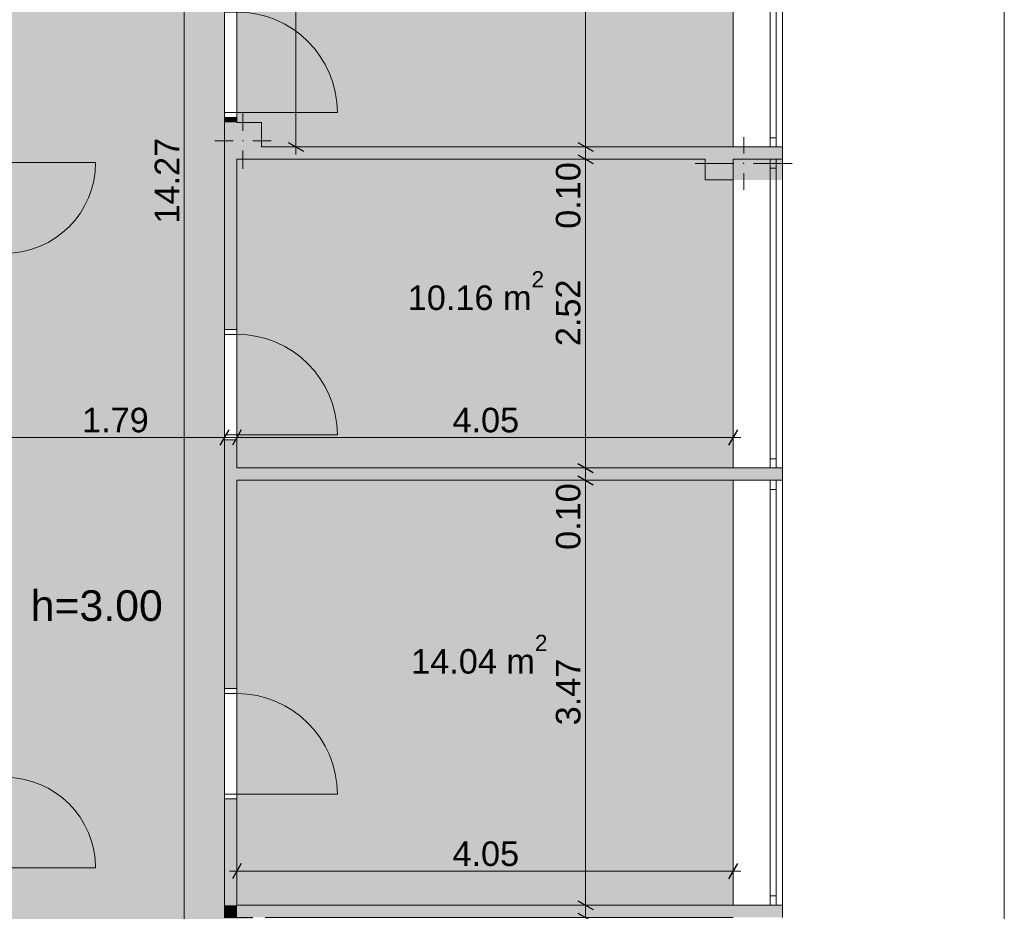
# Model space of a CAD drawing. Header units: millimetres. Extents: x -35112 to 87074, y -173366 to -26479.
# Tile 22 of 64: x -2343 to 5689, y -123351 to -116078. Entities that reach past the tile are written whole.
import ezdxf

# ---------------------------------------------------------------- set-up
doc = ezdxf.new("R2010")
doc.units = ezdxf.units.MM
doc.header["$MEASUREMENT"] = 0
for name, color, linetype, lineweight in [('2D Drafting - General_Pen_No__1', 7, 'Continuous', 5), ('New_2D Drafting - General_Pen_No__2', 8, 'Continuous', 15), ('New_ARCHICAD Doors_Pen_No__1', 7, 'Continuous', 5), ('New_ARCHICAD Windows_Pen_No__7', 7, 'Continuous', 5), ('New_Dimensioning - General_Pen_No__46', 5, 'Continuous', 25), ('New_Drawing & Figure_Pen_No__1', 7, 'Continuous', 5), ('New_Structural - Bearing_Pen_No__20', 1, 'Continuous', 0), ('New_Structural - Bearing_Pen_No__27', 7, 'Continuous', 5)]:
    doc.layers.add(name, color=color, linetype=linetype, lineweight=lineweight)
for name, color, linetype, lineweight, true_color in [('2D Drafting - General_Pen_No__48', 7, 'Continuous', 5, 0xa80f02), ('New_2D Drafting - General_Pen_No__216', 7, 'Continuous', 0, 0xe8e8e8), ('New_Dimensioning - General_Pen_No__45', 7, 'Continuous', 25, 0x40a5ff), ('New_Dimensioning - General_Pen_No__85', 7, 'Continuous', 20, 0x80c2ff), ('New_Structural - Bearing_Pen_No__162', 7, 'Continuous', 25, 0xaaaaaa), ('New_Structural - Bearing_Pen_No__28', 7, 'Continuous', 5, 0xa80f02)]:
    doc.layers.add(name, color=color, linetype=linetype, lineweight=lineweight, true_color=true_color)
doc.layers.add('New_Dimensioning - General', color=7, linetype='Continuous')
doc.layers.add('New_Structural - Bearing', color=7, linetype='Continuous')
doc.styles.add('GENERATED_STYLE_1', font='arial.ttf')
doc.dimstyles.new('GENERATED_STYLE__1', dxfattribs={"dimtxt": 200, "dimasz": 95, "dimexe": 0.18, "dimexo": 3, "dimgap": 0.09, "dimtad": 1, "dimtih": 1, "dimtoh": 1, "dimlfac": 0.001, "dimzin": 0, "dimdsep": 46, "dimtxsty": 'GENERATED_STYLE_1', "dimblk": 'ARROWHEAD_2', "dimblk1": 'ARROWHEAD_2', "dimblk2": 'ARROWHEAD_2', "dimcen": 0.09, "dimclrd": 256, "dimclre": 256, "dimclrt": 5, "dimadec": 0, "dimazin": 0, "dimtfac": 1, "dimtdec": 4, "dimtmove": 0, "dimatfit": 3, "dimfxl": 1, "dimtolj": 1, "dimtzin": 0, "dimarcsym": 0})
doc.dimstyles.new('GENERATED_STYLE__2', dxfattribs={"dimtxt": 200, "dimasz": 95, "dimexe": 0.18, "dimexo": 3, "dimgap": 0.09, "dimtad": 1, "dimlfac": 0.001, "dimzin": 0, "dimdsep": 46, "dimtxsty": 'GENERATED_STYLE_1', "dimblk": 'ARROWHEAD_2', "dimblk1": 'ARROWHEAD_2', "dimblk2": 'ARROWHEAD_2', "dimcen": 0.09, "dimclrd": 256, "dimclre": 256, "dimclrt": 5, "dimadec": 0, "dimazin": 0, "dimtfac": 1, "dimtdec": 4, "dimtmove": 0, "dimatfit": 3, "dimfxl": 1, "dimtolj": 1, "dimtzin": 0, "dimarcsym": 0})

# ---------------------------------------------------------------- blocks, each defined once
blk = doc.blocks.new('Window 22_29')
at = {"layer": 'New_ARCHICAD Windows_Pen_No__7', "color": 7, "linetype": 'Continuous', "lineweight": 5}
for p, q in [((-1733, 50), (1733, 50)), ((-1733, 50), (-1733, 0)), ((-1733, 0), (-1658, 0)), ((-1733, 0), (-1733, -50)), ((-1733, 0), (-1733, -50)), ((-1658, 0), (-1658, -50)), ((-1658, 0), (1658, 0)), ((1658, -50), (1658, 0)), ((1658, 0), (1733, 0)), ((1733, 50), (1733, 0)), ((1733, 0), (1733, -50)), ((1733, 0), (1733, -50)), ((-1658, -50), (-1733, -50)), ((-1733, -50), (-1733, -350)), ((1658, -50), (-1658, -50)), ((1733, -50), (1658, -50)), ((1733, -50), (1733, -350)), ((-1733, -350), (1733, -350))]:
    blk.add_line(p, q, dxfattribs=at)
blk = doc.blocks.new('Window 22_30')
at = {"layer": 'New_ARCHICAD Windows_Pen_No__7', "color": 7, "linetype": 'Continuous', "lineweight": 5}
for p, q in [((-1259.7, 50), (1259.7, 50)), ((-1259.7, 50), (-1259.7, 0)), ((-1259.7, 0), (-1184.7, 0)), ((-1259.7, 0), (-1259.7, -50)), ((-1259.7, 0), (-1259.7, -50)), ((-1184.7, 0), (-1184.7, -50)), ((-1184.7, 0), (1184.7, 0)), ((1184.7, -50), (1184.7, 0)), ((1184.7, 0), (1259.7, 0)), ((1259.7, 50), (1259.7, 0)), ((1259.7, 0), (1259.7, -50)), ((1259.7, 0), (1259.7, -50)), ((-1184.7, -50), (-1259.7, -50)), ((-1259.7, -50), (-1259.7, -350)), ((1184.7, -50), (-1184.7, -50)), ((1259.7, -50), (1184.7, -50)), ((1259.7, -50), (1259.7, -350)), ((-1259.7, -350), (1259.7, -350))]:
    blk.add_line(p, q, dxfattribs=at)
blk = doc.blocks.new('Window 22_31')
at = {"layer": 'New_ARCHICAD Windows_Pen_No__7', "color": 7, "linetype": 'Continuous', "lineweight": 5}
for p, q in [((-1674.7, 50), (1674.7, 50)), ((-1674.7, 50), (-1674.7, 0)), ((-1674.7, 0), (-1599.7, 0)), ((-1674.7, 0), (-1674.7, -50)), ((-1674.7, 0), (-1674.7, -50)), ((-1599.7, 0), (-1599.7, -50)), ((-1599.7, 0), (1599.7, 0)), ((1599.7, -50), (1599.7, 0)), ((1599.7, 0), (1674.7, 0)), ((1674.7, 50), (1674.7, 0)), ((1674.7, 0), (1674.7, -50)), ((1674.7, 0), (1674.7, -50)), ((-1599.7, -50), (-1674.7, -50)), ((-1674.7, -50), (-1674.7, -350)), ((1599.7, -50), (-1599.7, -50)), ((1674.7, -50), (1599.7, -50)), ((1674.7, -50), (1674.7, -350)), ((-1674.7, -350), (1674.7, -350))]:
    blk.add_line(p, q, dxfattribs=at)
blk = doc.blocks.new('Wall_29', base_point=(3477.9, -130031.1))
at = {"layer": 'New_Structural - Bearing_Pen_No__162', "linetype": 'Continuous', "lineweight": 25, "true_color": 0xaaaaaa}
for points in [[(3477.9, -119835), (3877.9, -119835), (3877.9, -119735), (3477.9, -119735)], [(3477.9, -123401.1), (3877.9, -123401.1), (3877.9, -123301.1), (3477.9, -123301.1)]]:
    blk.add_hatch(color=253, dxfattribs=at).paths.add_polyline_path(points)
at = {"layer": 'New_Structural - Bearing_Pen_No__27', "color": 7, "linetype": 'Continuous', "lineweight": 5}
for p, q in [((3777.9, -117115.6), (3477.9, -117115.6)), ((3827.9, -117115.6), (3777.9, -117115.6)), ((3877.9, -117115.6), (3827.9, -117115.6)), ((3777.9, -117215.6), (3477.9, -117215.6)), ((3827.9, -117215.6), (3777.9, -117215.6)), ((3877.9, -117215.6), (3827.9, -117215.6)), ((3777.9, -119735), (3477.9, -119735)), ((3827.9, -119735), (3777.9, -119735)), ((3877.9, -119735), (3827.9, -119735)), ((3777.9, -119835), (3477.9, -119835)), ((3827.9, -119835), (3777.9, -119835)), ((3877.9, -119835), (3827.9, -119835)), ((3777.9, -123301.1), (3477.9, -123301.1)), ((3827.9, -123301.1), (3777.9, -123301.1)), ((3877.9, -123301.1), (3827.9, -123301.1))]:
    blk.add_line(p, q, dxfattribs=at)
at = {"layer": 'New_Structural - Bearing_Pen_No__27', "color": 7, "linetype": 'Continuous', "lineweight": 5, "flags": 128}
for points in [[(3877.9, -119835), (3877.9, -119735)], [(3877.9, -123401.1), (3877.9, -123301.1)]]:
    blk.add_lwpolyline(points, dxfattribs=at)
at = {"layer": 'New_ARCHICAD Windows_Pen_No__7', "color": 7, "linetype": 'Continuous', "lineweight": 5, "xscale": -1, "zscale": 1000, "rotation": 270}
for name, p in [('Window 22_31', (3827.9, -115440.9)), ('Window 22_30', (3827.9, -118475.3)), ('Window 22_29', (3827.9, -121568))]:
    blk.add_blockref(name, p, dxfattribs=at)
blk = doc.blocks.new('Door 22_6')
at = {"layer": 'New_ARCHICAD Doors_Pen_No__1', "color": 7, "linetype": 'Continuous', "lineweight": 5}
for p, q in [((410, 0), (410, 820)), ((-450, 0), (-487, 0)), ((-450, 0), (-487, 0)), ((-410, 0), (-450, 0)), ((-450, 0), (-450, -100)), ((-450, -100), (-450, 0)), ((-450, -100), (-450, 0)), ((-410, -100), (-410, 0)), ((450, 0), (410, 0)), ((410, 0), (410, -100)), ((450, -100), (450, 0)), ((450, -100), (450, 0)), ((450, -100), (450, 0)), ((450, 0), (487, 0)), ((450, 0), (487, 0)), ((-450, -100), (-487, -100)), ((-450, -100), (-487, -100)), ((-450, -100), (-410, -100)), ((410, -100), (450, -100)), ((450, -100), (487, -100)), ((450, -100), (487, -100))]:
    blk.add_line(p, q, dxfattribs=at)
blk.add_arc((410, 0), 820, 90, 180, dxfattribs=at)
blk = doc.blocks.new('Door 22_2')
at = {"layer": 'New_ARCHICAD Doors_Pen_No__1', "color": 7, "linetype": 'Continuous', "lineweight": 5}
for p, q in [((410, 0), (410, 820)), ((-450, 0), (-487, 0)), ((-450, 0), (-487, 0)), ((-410, 0), (-450, 0)), ((-450, 0), (-450, -100)), ((-450, 0), (-450, -100)), ((-450, 0), (-450, -100)), ((-410, -100), (-410, 0)), ((450, 0), (410, 0)), ((410, 0), (410, -100)), ((450, -100), (450, 0)), ((450, 0), (450, -100)), ((450, 0), (450, -100)), ((450, 0), (487, 0)), ((450, 0), (487, 0)), ((-450, -100), (-487, -100)), ((-450, -100), (-487, -100)), ((-450, -100), (-410, -100)), ((410, -100), (450, -100)), ((450, -100), (487, -100)), ((450, -100), (487, -100))]:
    blk.add_line(p, q, dxfattribs=at)
blk.add_arc((410, 0), 820, 90, 180, dxfattribs=at)
blk = doc.blocks.new('Wall_32', base_point=(-572.1, -123301.1))
at = {"layer": 'New_Structural - Bearing_Pen_No__162', "linetype": 'Continuous', "lineweight": 25, "true_color": 0xaaaaaa}
for points in [[(-672.1, -112761.9), (-572.1, -112761.9), (-672.1, -112661.9)], [(-572.1, -112661.9), (-672.1, -112661.9), (-572.1, -112761.9)], [(-672.1, -112761.9), (-672.1, -115975.6), (-572.1, -115975.6), (-572.1, -112761.9)], [(-672.1, -116915.6), (-572.1, -116915.6), (-572.1, -116875.6), (-672.1, -116875.6)], [(-572.1, -117215.6), (-672.1, -117215.6), (-672.1, -118605), (-572.1, -118605)], [(-672.1, -121535), (-572.1, -121535), (-572.1, -119505), (-672.1, -119505)], [(-672.1, -123301.1), (-572.1, -123301.1), (-572.1, -122435), (-672.1, -122435)], [(-572.1, -123301.1), (-672.1, -123301.1), (-672.1, -123401.1)], [(-572.1, -123301.1), (-672.1, -123401.1), (-572.1, -123401.1)]]:
    blk.add_hatch(color=253, dxfattribs=at).paths.add_polyline_path(points)
at = {"layer": 'New_Structural - Bearing_Pen_No__27', "color": 7, "linetype": 'Continuous', "lineweight": 5}
for p, q in [((-672.1, -115975.6), (-672.1, -115938.6)), ((-672.1, -115975.6), (-572.1, -115975.6)), ((-572.1, -115975.6), (-572.1, -115938.6)), ((-672.1, -116875.6), (-672.1, -116912.6)), ((-672.1, -116875.6), (-572.1, -116875.6)), ((-572.1, -116875.6), (-572.1, -116912.6)), ((-672.1, -118605), (-672.1, -118568)), ((-572.1, -118605), (-672.1, -118605)), ((-572.1, -118605), (-572.1, -118568)), ((-672.1, -119505), (-672.1, -119542)), ((-572.1, -119505), (-672.1, -119505)), ((-572.1, -119505), (-572.1, -119542)), ((-672.1, -121535), (-672.1, -121498)), ((-572.1, -121535), (-572.1, -121498)), ((-572.1, -121535), (-672.1, -121535)), ((-672.1, -122435), (-672.1, -122472)), ((-572.1, -122435), (-672.1, -122435)), ((-572.1, -122435), (-572.1, -122472))]:
    blk.add_line(p, q, dxfattribs=at)
at = {"layer": 'New_Structural - Bearing_Pen_No__27', "color": 7, "linetype": 'Continuous', "lineweight": 5, "flags": 128}
for points in [[(-672.1, -112661.9), (-672.1, -115975.6)], [(-672.1, -112661.9), (-572.1, -112661.9)], [(-572.1, -115975.6), (-572.1, -112761.9)], [(-672.1, -116875.6), (-672.1, -116915.6)], [(-572.1, -116915.6), (-572.1, -116875.6)], [(-672.1, -117215.6), (-672.1, -118605)], [(-572.1, -118605), (-572.1, -117215.6)], [(-672.1, -119505), (-672.1, -121535)], [(-572.1, -119735), (-572.1, -119505)], [(-572.1, -121535), (-572.1, -119835)], [(-672.1, -122435), (-672.1, -123401.1)], [(-572.1, -123301.1), (-572.1, -122435)], [(-672.1, -123401.1), (-572.1, -123401.1)]]:
    blk.add_lwpolyline(points, dxfattribs=at)
at = {"layer": 'New_ARCHICAD Doors_Pen_No__1', "color": 7, "linetype": 'Continuous', "lineweight": 5, "zscale": 1000, "rotation": 270}
for name, p in [('Door 22_6', (-572.1, -116425.6)), ('Door 22_2', (-572.1, -119055)), ('Door 22_2', (-572.1, -121985))]:
    blk.add_blockref(name, p, dxfattribs=at)
blk = doc.blocks.new('Wall_33', base_point=(-572.1, -123301.1))
at = {"layer": 'New_Structural - Bearing_Pen_No__162', "linetype": 'Continuous', "lineweight": 25, "true_color": 0xaaaaaa}
blk.add_hatch(color=253, dxfattribs=at).paths.add_polyline_path([(-572.1, -123401.1), (3477.9, -123401.1), (3477.9, -123301.1), (-572.1, -123301.1)])
at = {"layer": 'New_Structural - Bearing_Pen_No__27', "color": 7, "linetype": 'Continuous', "lineweight": 5, "flags": 128}
for points in [[(3477.9, -123301.1), (-572.1, -123301.1)], [(-572.1, -123401.1), (-442.1, -123401.1)], [(-342.1, -123401.1), (3477.9, -123401.1)]]:
    blk.add_lwpolyline(points, dxfattribs=at)
blk = doc.blocks.new('Wall_37', base_point=(-572.1, -117115.6))
at = {"layer": 'New_Structural - Bearing_Pen_No__162', "linetype": 'Continuous', "lineweight": 25, "true_color": 0xaaaaaa}
blk.add_hatch(color=253, dxfattribs=at).paths.add_polyline_path([(-372.1, -117215.6), (3247.9, -117215.6), (3247.9, -117115.6), (-372.1, -117115.6)])
at = {"layer": 'New_Structural - Bearing_Pen_No__27', "color": 7, "linetype": 'Continuous', "lineweight": 5, "flags": 128}
for points in [[(3247.9, -117115.6), (-372.1, -117115.6)], [(-372.1, -117215.6), (3247.9, -117215.6)]]:
    blk.add_lwpolyline(points, dxfattribs=at)
blk = doc.blocks.new('Wall_38', base_point=(-572.1, -119835))
at = {"layer": 'New_Structural - Bearing_Pen_No__162', "linetype": 'Continuous', "lineweight": 25, "true_color": 0xaaaaaa}
blk.add_hatch(color=253, dxfattribs=at).paths.add_polyline_path([(-572.1, -119835), (3477.9, -119835), (3477.9, -119735), (-572.1, -119735)])
at = {"layer": 'New_Structural - Bearing_Pen_No__27', "color": 7, "linetype": 'Continuous', "lineweight": 5, "flags": 128}
for points in [[(3477.9, -119735), (-572.1, -119735)], [(-572.1, -119835), (3477.9, -119835)]]:
    blk.add_lwpolyline(points, dxfattribs=at)
blk = doc.blocks.new('Door 22_8')
at = {"layer": 'New_ARCHICAD Doors_Pen_No__1', "color": 7, "linetype": 'Continuous', "lineweight": 5}
for p, q in [((370, 0), (370, 740)), ((-410, 0), (-447, 0)), ((-410, 0), (-447, 0)), ((-370, 0), (-410, 0)), ((-410, 0), (-410, -100)), ((-410, -100), (-410, 0)), ((-410, -100), (-410, 0)), ((-370, -100), (-370, 0)), ((410, 0), (370, 0)), ((370, 0), (370, -100)), ((410, -100), (410, 0)), ((410, -100), (410, 0)), ((410, -100), (410, 0)), ((410, 0), (447, 0)), ((410, 0), (447, 0)), ((-410, -100), (-447, -100)), ((-410, -100), (-447, -100)), ((-410, -100), (-370, -100)), ((370, -100), (410, -100)), ((410, -100), (447, -100)), ((410, -100), (447, -100))]:
    blk.add_line(p, q, dxfattribs=at)
blk.add_arc((370, 0), 740, 90, 180, dxfattribs=at)
blk = doc.blocks.new('Wall_39', base_point=(-2464.3, -123237.8))
at = {"layer": 'New_Structural - Bearing_Pen_No__162', "linetype": 'Continuous', "lineweight": 25, "true_color": 0xaaaaaa}
for points in [[(-2464.3, -117064.1), (-2564.3, -117064.1), (-2564.3, -117204.2), (-2464.3, -117204.2)], [(-2564.3, -118024.2), (-2564.3, -122217.8), (-2464.3, -122217.8), (-2464.3, -118024.2)]]:
    blk.add_hatch(color=253, dxfattribs=at).paths.add_polyline_path(points)
at = {"layer": 'New_Structural - Bearing_Pen_No__27', "color": 7, "linetype": 'Continuous', "lineweight": 5}
for p, q in [((-2564.3, -117204.2), (-2564.3, -117167.2)), ((-2464.3, -117204.2), (-2464.3, -117167.2)), ((-2564.3, -117204.2), (-2464.3, -117204.2)), ((-2564.3, -118024.2), (-2564.3, -118061.2)), ((-2564.3, -118024.2), (-2464.3, -118024.2)), ((-2464.3, -118024.2), (-2464.3, -118061.2)), ((-2564.3, -122217.8), (-2564.3, -122180.8)), ((-2564.3, -122217.8), (-2464.3, -122217.8)), ((-2464.3, -122217.8), (-2464.3, -122180.8)), ((-2564.3, -123037.8), (-2564.3, -123074.8)), ((-2564.3, -123037.8), (-2464.3, -123037.8)), ((-2464.3, -123037.8), (-2464.3, -123074.8))]:
    blk.add_line(p, q, dxfattribs=at)
at = {"layer": 'New_Structural - Bearing_Pen_No__27', "color": 7, "linetype": 'Continuous', "lineweight": 5, "flags": 128}
for points in [[(-2464.3, -117064.1), (-2564.3, -117064.1)], [(-2564.3, -117064.1), (-2564.3, -117134.1)], [(-2464.3, -117204.2), (-2464.3, -117064.1)], [(-2564.3, -118024.2), (-2564.3, -119907)], [(-2464.3, -122217.8), (-2464.3, -118024.2)], [(-2564.3, -120167), (-2564.3, -122217.8)]]:
    blk.add_lwpolyline(points, dxfattribs=at)
at = {"layer": 'New_ARCHICAD Doors_Pen_No__1', "color": 7, "linetype": 'Continuous', "lineweight": 5, "xscale": -1, "zscale": 1000, "rotation": 270}
blk.add_blockref('Door 22_8', (-2464.3, -117614.2), dxfattribs=at)
at = {"layer": 'New_ARCHICAD Doors_Pen_No__1', "color": 7, "linetype": 'Continuous', "lineweight": 5, "zscale": 1000, "rotation": 270}
blk.add_blockref('Door 22_8', (-2464.3, -122627.8), dxfattribs=at)
blk = doc.blocks.new('Column_47', base_point=(3562.9, -117250.6))
at = {"layer": 'New_Structural - Bearing_Pen_No__162', "linetype": 'Continuous', "lineweight": 25, "true_color": 0xaaaaaa}
for points in [[(3247.9, -117215.6), (3477.9, -117215.6), (3477.9, -117115.6), (3247.9, -117115.6)], [(3877.9, -117115.6), (3477.9, -117115.6), (3477.9, -117215.6), (3477.9, -117385.6), (3877.9, -117385.6)], [(3477.9, -117215.6), (3247.9, -117215.6), (3247.9, -117385.6), (3477.9, -117385.6)]]:
    blk.add_hatch(color=253, dxfattribs=at).paths.add_polyline_path(points)
at = {"layer": 'New_Structural - Bearing_Pen_No__20', "color": 1, "linetype": 'Continuous', "lineweight": 0}
for p, q in [((3562.9, -117170.6), (3562.9, -117035.6)), ((3482.9, -117250.6), (3167.9, -117250.6)), ((3642.9, -117250.6), (3957.9, -117250.6)), ((3562.9, -117330.6), (3562.9, -117465.6))]:
    blk.add_line(p, q, dxfattribs=at)
blk.add_point((3562.9, -117250.6), dxfattribs=at)
at = {"layer": 'New_Structural - Bearing_Pen_No__28', "color": 14, "linetype": 'Continuous', "lineweight": 5, "true_color": 0xa80f02, "flags": 128}
for points in [[(3477.9, -117115.6), (3247.9, -117115.6)], [(3877.9, -117385.6), (3877.9, -117115.6)], [(3247.9, -117215.6), (3247.9, -117385.6), (3477.9, -117385.6)]]:
    blk.add_lwpolyline(points, dxfattribs=at)
blk = doc.blocks.new('Column_48', base_point=(-522.1, -117065.6))
at = {"layer": 'New_Structural - Bearing_Pen_No__162', "linetype": 'Continuous', "lineweight": 25, "true_color": 0xaaaaaa}
for points in [[(-672.1, -117215.6), (-572.1, -117215.6), (-572.1, -117115.6), (-572.1, -116915.6), (-672.1, -116915.6)], [(-572.1, -117115.6), (-372.1, -117115.6), (-372.1, -116915.6), (-572.1, -116915.6)], [(-372.1, -117115.6), (-572.1, -117115.6), (-572.1, -117215.6), (-372.1, -117215.6)]]:
    blk.add_hatch(color=253, dxfattribs=at).paths.add_polyline_path(points)
at = {"layer": 'New_Structural - Bearing_Pen_No__20', "color": 1, "linetype": 'Continuous', "lineweight": 0}
for p, q in [((-522.1, -116985.6), (-522.1, -116835.6)), ((-602.1, -117065.6), (-752.1, -117065.6)), ((-442.1, -117065.6), (-292.1, -117065.6)), ((-522.1, -117145.6), (-522.1, -117295.6))]:
    blk.add_line(p, q, dxfattribs=at)
blk.add_point((-522.1, -117065.6), dxfattribs=at)
at = {"layer": 'New_Structural - Bearing_Pen_No__28', "color": 14, "linetype": 'Continuous', "lineweight": 5, "true_color": 0xa80f02, "flags": 128}
for points in [[(-672.1, -116915.6), (-672.1, -117215.6)], [(-372.1, -117115.6), (-372.1, -116915.6), (-572.1, -116915.6)], [(-572.1, -117215.6), (-372.1, -117215.6)]]:
    blk.add_lwpolyline(points, dxfattribs=at)
blk = doc.blocks.new('*D679')
at = {"layer": 'New_Dimensioning - General_Pen_No__45', "color": 161, "linetype": 'Continuous', "lineweight": 25, "true_color": 0x40a5ff, "transparency": 16777216}
for p, q in [((2210.7, -123265), (2335.7, -123337.2)), ((2210.7, -123365), (2335.7, -123437.2))]:
    blk.add_line(p, q, dxfattribs=at)
at = {"layer": 'New_Dimensioning - General_Pen_No__85', "color": 151, "linetype": 'Continuous', "lineweight": 20, "true_color": 0x80c2ff, "transparency": 16777216}
for p, q in [((2366.9, -123301.1), (2179.4, -123301.1)), ((2273.2, -123401.1), (2273.2, -123301.1)), ((2366.9, -123401.1), (2179.4, -123401.1))]:
    blk.add_line(p, q, dxfattribs=at)
blk = doc.blocks.new('ARROWHEAD_2')
at = {"color": 0, "linetype": 'Continuous', "lineweight": 0}
for p, q in [((0, 0), (-1, 0)), ((-0.378, -0.655), (0.378, 0.655))]:
    blk.add_line(p, q, dxfattribs=at)
blk = doc.blocks.new('*D680')
at = {"layer": 'New_Dimensioning - General_Pen_No__45', "color": 161, "linetype": 'Continuous', "lineweight": 25, "true_color": 0x40a5ff, "transparency": 16777216}
for p, q in [((2210.7, -119798.9), (2335.7, -119871.1)), ((2210.7, -123265), (2335.7, -123337.2))]:
    blk.add_line(p, q, dxfattribs=at)
at = {"layer": 'New_Dimensioning - General_Pen_No__85', "color": 151, "linetype": 'Continuous', "lineweight": 20, "true_color": 0x80c2ff, "transparency": 16777216}
for p, q in [((2366.9, -119835), (2179.4, -119835)), ((2273.2, -123301.1), (2273.2, -119835)), ((2366.9, -123301.1), (2179.4, -123301.1))]:
    blk.add_line(p, q, dxfattribs=at)
at = {"layer": 'New_Dimensioning - General_Pen_No__46', "color": 5, "lineweight": 25, "transparency": 16777216, "char_height": 200, "attachment_point": 7, "rotation": 90, "style": 'GENERATED_STYLE_1'}
for s, insert in [('\\A1;{\\pql;\\fArial|b0|i0|c0|p34;0.10}', (2233.2, -120403.2)), ('\\A1;{\\pql;\\fArial|b0|i0|c0|p34;3.47}', (2233.2, -121834.1))]:
    blk.add_mtext(s, dxfattribs=dict(at, insert=insert))
blk = doc.blocks.new('*D681')
at = {"layer": 'New_Dimensioning - General_Pen_No__45', "color": 161, "linetype": 'Continuous', "lineweight": 25, "true_color": 0x40a5ff, "transparency": 16777216}
for p, q in [((2210.7, -119698.9), (2335.7, -119771.1)), ((2210.7, -119798.9), (2335.7, -119871.1))]:
    blk.add_line(p, q, dxfattribs=at)
at = {"layer": 'New_Dimensioning - General_Pen_No__85', "color": 151, "linetype": 'Continuous', "lineweight": 20, "true_color": 0x80c2ff, "transparency": 16777216}
for p, q in [((2366.9, -119735), (2179.4, -119735)), ((2273.2, -119835), (2273.2, -119735)), ((2366.9, -119835), (2179.4, -119835))]:
    blk.add_line(p, q, dxfattribs=at)
blk = doc.blocks.new('*D682')
at = {"layer": 'New_Dimensioning - General_Pen_No__45', "color": 161, "linetype": 'Continuous', "lineweight": 25, "true_color": 0x40a5ff, "transparency": 16777216}
for p, q in [((2210.7, -117179.5), (2335.7, -117251.7)), ((2210.7, -119698.9), (2335.7, -119771.1))]:
    blk.add_line(p, q, dxfattribs=at)
at = {"layer": 'New_Dimensioning - General_Pen_No__85', "color": 151, "linetype": 'Continuous', "lineweight": 20, "true_color": 0x80c2ff, "transparency": 16777216}
for p, q in [((2366.9, -117215.6), (2179.4, -117215.6)), ((2273.2, -119735), (2273.2, -117215.6)), ((2366.9, -119735), (2179.4, -119735))]:
    blk.add_line(p, q, dxfattribs=at)
at = {"layer": 'New_Dimensioning - General_Pen_No__46', "color": 5, "lineweight": 25, "transparency": 16777216, "char_height": 200, "attachment_point": 7, "rotation": 90, "style": 'GENERATED_STYLE_1'}
for s, insert in [('\\A1;{\\pql;\\fArial|b0|i0|c0|p34;0.10}', (2233.2, -117783.8)), ('\\A1;{\\pql;\\fArial|b0|i0|c0|p34;2.52}', (2233.2, -118741.3))]:
    blk.add_mtext(s, dxfattribs=dict(at, insert=insert))
blk = doc.blocks.new('*D683')
at = {"layer": 'New_Dimensioning - General_Pen_No__45', "color": 161, "linetype": 'Continuous', "lineweight": 25, "true_color": 0x40a5ff, "transparency": 16777216}
for p, q in [((2210.7, -117079.5), (2335.7, -117151.7)), ((2210.7, -117179.5), (2335.7, -117251.7))]:
    blk.add_line(p, q, dxfattribs=at)
at = {"layer": 'New_Dimensioning - General_Pen_No__85', "color": 151, "linetype": 'Continuous', "lineweight": 20, "true_color": 0x80c2ff, "transparency": 16777216}
for p, q in [((2366.9, -117115.6), (2179.4, -117115.6)), ((2273.2, -117215.6), (2273.2, -117115.6)), ((2366.9, -117215.6), (2179.4, -117215.6))]:
    blk.add_line(p, q, dxfattribs=at)
blk = doc.blocks.new('*D684')
at = {"layer": 'New_Dimensioning - General_Pen_No__45', "color": 161, "linetype": 'Continuous', "lineweight": 25, "true_color": 0x40a5ff, "transparency": 16777216}
for p, q in [((2335.7, -110298), (2210.7, -110225.8)), ((2210.7, -117079.5), (2335.7, -117151.7))]:
    blk.add_line(p, q, dxfattribs=at)
at = {"layer": 'New_Dimensioning - General_Pen_No__85', "color": 151, "linetype": 'Continuous', "lineweight": 20, "true_color": 0x80c2ff, "transparency": 16777216}
for p, q in [((2273.2, -110261.9), (2273.2, -110200.8)), ((2366.9, -110261.9), (2179.4, -110261.9)), ((2273.2, -117115.6), (2273.2, -110261.9)), ((2366.9, -117115.6), (2179.4, -117115.6))]:
    blk.add_line(p, q, dxfattribs=at)
at = {"layer": 'New_Dimensioning - General_Pen_No__46', "color": 5, "lineweight": 25, "transparency": 16777216, "insert": (2233.2, -113954.8), "char_height": 200, "attachment_point": 7, "rotation": 90, "style": 'GENERATED_STYLE_1'}
blk.add_mtext('\\A1;{\\pql;\\fArial|b0|i0|c0|p34;6.85}', dxfattribs=at)
blk = doc.blocks.new('*D697')
at = {"layer": 'New_Dimensioning - General_Pen_No__45', "color": 161, "linetype": 'Continuous', "lineweight": 25, "true_color": 0x40a5ff, "transparency": 16777216}
for p, q in [((-2428.2, -119424.2), (-2500.4, -119549.2)), ((-708.2, -119549.2), (-636, -119424.2))]:
    blk.add_line(p, q, dxfattribs=at)
at = {"layer": 'New_Dimensioning - General_Pen_No__85', "color": 151, "linetype": 'Continuous', "lineweight": 20, "true_color": 0x80c2ff, "transparency": 16777216}
for p, q in [((-2464.3, -119580.5), (-2464.3, -119393)), ((-672.1, -119580.5), (-672.1, -119393)), ((-2525.4, -119486.7), (-2464.3, -119486.7)), ((-2464.3, -119486.7), (-672.1, -119486.7)), ((-672.1, -119486.7), (-611, -119486.7))]:
    blk.add_line(p, q, dxfattribs=at)
at = {"layer": 'New_Dimensioning - General_Pen_No__46', "color": 5, "lineweight": 25, "transparency": 16777216, "insert": (-1834.3, -119446.7), "char_height": 200, "attachment_point": 7, "style": 'GENERATED_STYLE_1'}
blk.add_mtext('\\A1;{\\pql;\\fArial|b0|i0|c0|p34;1.79}', dxfattribs=at)
blk = doc.blocks.new('*D699')
at = {"layer": 'New_Dimensioning - General_Pen_No__45', "color": 161, "linetype": 'Continuous', "lineweight": 25, "true_color": 0x40a5ff, "transparency": 16777216}
for p, q in [((-536, -119424.2), (-608.2, -119549.2)), ((3441.8, -119549.2), (3514, -119424.2))]:
    blk.add_line(p, q, dxfattribs=at)
at = {"layer": 'New_Dimensioning - General_Pen_No__85', "color": 151, "linetype": 'Continuous', "lineweight": 20, "true_color": 0x80c2ff, "transparency": 16777216}
for p, q in [((-572.1, -119580.5), (-572.1, -119393)), ((3477.9, -119580.5), (3477.9, -119393)), ((-633.2, -119486.7), (-572.1, -119486.7)), ((-572.1, -119486.7), (3477.9, -119486.7)), ((3477.9, -119486.7), (3539, -119486.7))]:
    blk.add_line(p, q, dxfattribs=at)
at = {"layer": 'New_Dimensioning - General_Pen_No__46', "color": 5, "lineweight": 25, "transparency": 16777216, "insert": (1186.9, -119446.7), "char_height": 200, "attachment_point": 7, "style": 'GENERATED_STYLE_1'}
blk.add_mtext('\\A1;{\\pql;\\fArial|b0|i0|c0|p34;4.05}', dxfattribs=at)
blk = doc.blocks.new('*D704')
at = {"layer": 'New_Dimensioning - General_Pen_No__45', "color": 161, "linetype": 'Continuous', "lineweight": 25, "true_color": 0x40a5ff, "transparency": 16777216}
for p, q in [((-306, -127688.4), (-378.2, -127813.4)), ((3441.8, -127813.4), (3514, -127688.4))]:
    blk.add_line(p, q, dxfattribs=at)
at = {"layer": 'New_Dimensioning - General_Pen_No__85', "color": 151, "linetype": 'Continuous', "lineweight": 20, "true_color": 0x80c2ff, "transparency": 16777216}
for p, q in [((-342.1, -127844.7), (-342.1, -127657.2)), ((3477.9, -127844.7), (3477.9, -127657.2)), ((-403.2, -127750.9), (-342.1, -127750.9)), ((-342.1, -127750.9), (3477.9, -127750.9)), ((3477.9, -127750.9), (3539, -127750.9))]:
    blk.add_line(p, q, dxfattribs=at)
at = {"layer": 'New_Dimensioning - General_Pen_No__46', "color": 5, "lineweight": 25, "transparency": 16777216, "insert": (1301.9, -127710.9), "char_height": 200, "attachment_point": 7, "style": 'GENERATED_STYLE_1'}
blk.add_mtext('\\A1;{\\pql;\\fArial|b0|i0|c0|p34;3.82}', dxfattribs=at)
blk = doc.blocks.new('*D705')
at = {"layer": 'New_Dimensioning - General_Pen_No__45', "color": 161, "linetype": 'Continuous', "lineweight": 25, "true_color": 0x40a5ff, "transparency": 16777216}
for p, q in [((-536, -113278.4), (-608.2, -113403.4)), ((3441.8, -113403.4), (3514, -113278.4))]:
    blk.add_line(p, q, dxfattribs=at)
at = {"layer": 'New_Dimensioning - General_Pen_No__85', "color": 151, "linetype": 'Continuous', "lineweight": 20, "true_color": 0x80c2ff, "transparency": 16777216}
for p, q in [((-572.1, -113434.7), (-572.1, -113247.2)), ((3477.9, -113434.7), (3477.9, -113247.2)), ((-633.2, -113340.9), (-572.1, -113340.9)), ((-572.1, -113340.9), (3477.9, -113340.9)), ((3477.9, -113340.9), (3539, -113340.9))]:
    blk.add_line(p, q, dxfattribs=at)
at = {"layer": 'New_Dimensioning - General_Pen_No__46', "color": 5, "lineweight": 25, "transparency": 16777216, "insert": (1186.9, -113300.9), "char_height": 200, "attachment_point": 7, "style": 'GENERATED_STYLE_1'}
blk.add_mtext('\\A1;{\\pql;\\fArial|b0|i0|c0|p34;4.05}', dxfattribs=at)
blk = doc.blocks.new('*D706')
at = {"layer": 'New_Dimensioning - General_Pen_No__45', "color": 161, "linetype": 'Continuous', "lineweight": 25, "true_color": 0x40a5ff, "transparency": 16777216}
for p, q in [((-2526, -113278.4), (-2598.2, -113403.4)), ((-708.2, -113403.4), (-636, -113278.4))]:
    blk.add_line(p, q, dxfattribs=at)
at = {"layer": 'New_Dimensioning - General_Pen_No__85', "color": 151, "linetype": 'Continuous', "lineweight": 20, "true_color": 0x80c2ff, "transparency": 16777216}
for p, q in [((-2562.1, -113434.7), (-2562.1, -113247.2)), ((-672.1, -113434.7), (-672.1, -113247.2)), ((-2623.2, -113340.9), (-2562.1, -113340.9)), ((-2562.1, -113340.9), (-672.1, -113340.9)), ((-672.1, -113340.9), (-611, -113340.9))]:
    blk.add_line(p, q, dxfattribs=at)
at = {"layer": 'New_Dimensioning - General_Pen_No__46', "color": 5, "lineweight": 25, "transparency": 16777216, "insert": (-1883.1, -113300.9), "char_height": 200, "attachment_point": 7, "style": 'GENERATED_STYLE_1'}
blk.add_mtext('\\A1;{\\pql;\\fArial|b0|i0|c0|p34;1.89}', dxfattribs=at)
blk = doc.blocks.new('*D783')
at = {"layer": 'New_Dimensioning - General_Pen_No__45', "color": 161, "linetype": 'Continuous', "lineweight": 25, "true_color": 0x40a5ff, "transparency": 16777216}
for p, q in [((-536, -122961.6), (-608.2, -123086.6)), ((3441.8, -123086.6), (3514, -122961.6))]:
    blk.add_line(p, q, dxfattribs=at)
at = {"layer": 'New_Dimensioning - General_Pen_No__85', "color": 151, "linetype": 'Continuous', "lineweight": 20, "true_color": 0x80c2ff, "transparency": 16777216}
for p, q in [((-572.1, -123117.9), (-572.1, -122930.4)), ((3477.9, -123117.9), (3477.9, -122930.4)), ((-633.2, -123024.1), (-572.1, -123024.1)), ((-572.1, -123024.1), (3477.9, -123024.1)), ((3477.9, -123024.1), (3539, -123024.1))]:
    blk.add_line(p, q, dxfattribs=at)
at = {"layer": 'New_Dimensioning - General_Pen_No__46', "color": 5, "lineweight": 25, "transparency": 16777216, "insert": (1186.9, -122984.1), "char_height": 200, "attachment_point": 7, "style": 'GENERATED_STYLE_1'}
blk.add_mtext('\\A1;{\\pql;\\fArial|b0|i0|c0|p34;4.05}', dxfattribs=at)
blk = doc.blocks.new('*D786')
at = {"layer": 'New_Dimensioning - General_Pen_No__45', "color": 161, "linetype": 'Continuous', "lineweight": 25, "true_color": 0x40a5ff, "transparency": 16777216}
for p, q in [((-28.2, -112798), (-153.2, -112725.8)), ((-153.2, -117079.5), (-28.2, -117151.7))]:
    blk.add_line(p, q, dxfattribs=at)
at = {"layer": 'New_Dimensioning - General_Pen_No__85', "color": 151, "linetype": 'Continuous', "lineweight": 20, "true_color": 0x80c2ff, "transparency": 16777216}
for p, q in [((3.1, -112761.9), (-184.4, -112761.9)), ((-90.7, -112761.9), (-90.7, -112700.8)), ((-90.7, -117115.6), (-90.7, -112761.9)), ((3.1, -117115.6), (-184.4, -117115.6)), ((-90.7, -117176.7), (-90.7, -117115.6))]:
    blk.add_line(p, q, dxfattribs=at)
at = {"layer": 'New_Dimensioning - General_Pen_No__46', "color": 5, "lineweight": 25, "transparency": 16777216, "insert": (-130.7, -115204.8), "char_height": 200, "attachment_point": 7, "rotation": 90, "style": 'GENERATED_STYLE_1'}
blk.add_mtext('\\A1;{\\pql;\\fArial|b0|i0|c0|p34;4.35}', dxfattribs=at)
blk = doc.blocks.new('*D806')
at = {"layer": 'New_Dimensioning - General_Pen_No__45', "color": 161, "linetype": 'Continuous', "lineweight": 25, "true_color": 0x40a5ff, "transparency": 16777216}
for p, q in [((-939.3, -110298), (-1064.3, -110225.8)), ((-1064.3, -124500.1), (-939.3, -124572.3))]:
    blk.add_line(p, q, dxfattribs=at)
at = {"layer": 'New_Dimensioning - General_Pen_No__85', "color": 151, "linetype": 'Continuous', "lineweight": 20, "true_color": 0x80c2ff, "transparency": 16777216}
for p, q in [((-1001.8, -110261.9), (-1001.8, -110200.8)), ((-908, -110261.9), (-1095.5, -110261.9)), ((-1001.8, -124536.2), (-1001.8, -110261.9)), ((-908, -124536.2), (-1095.5, -124536.2)), ((-1001.8, -124597.4), (-1001.8, -124536.2))]:
    blk.add_line(p, q, dxfattribs=at)
at = {"layer": 'New_Dimensioning - General_Pen_No__46', "color": 5, "lineweight": 25, "transparency": 16777216, "insert": (-1041.8, -117741), "char_height": 200, "attachment_point": 7, "rotation": 90, "style": 'GENERATED_STYLE_1'}
blk.add_mtext('\\A1;{\\pql;\\fArial|b0|i0|c0|p34;14.27}', dxfattribs=at)

msp = doc.modelspace()

# ---------------------------------------------------------------- hatches: boundary and pattern name
at = {"layer": 'New_2D Drafting - General_Pen_No__216', "linetype": 'Continuous', "lineweight": 0, "true_color": 0xe8e8e8}
h = msp.add_hatch(color=254, dxfattribs=at)
h.paths.add_polyline_path([(-29341.551, -127138.134), (-26510.657, -127138.134, -0.00174545), (-26356.744, -127138.134), (-26356.744, -129311.291), (-26356.668, -129550.663), (-26526.668, -129550.663), (-26526.668, -130030.663), (-24626.873, -130030.663), (-22564.484, -130030.663), (-22564.484, -124536.226), (-442.092, -124536.226), (-442.092, -123401.086), (-672.092, -123401.086), (-672.092, -112661.927), (527.908, -112661.927), (527.908, -110261.927), (-2562.092, -110261.927), (-2562.092, -111091.927), (-2258.465, -111091.927), (-2258.465, -111696.875), (-2562.092, -111696.875), (-2562.092, -117064.149), (-2464.297, -117064.149), (-2464.297, -123237.759), (-4094.297, -123237.759), (-8310.986, -123237.759), (-8311.098, -123387.759), (-8682.39, -123387.759), (-8682.39, -123237.759), (-8682.39, -123137.759), (-8682.39, -122987.759), (-8394.297, -122987.931), (-8394.297, -120727.935), (-10070.843, -120727.935), (-11570.843, -120727.935), (-12774.297, -120727.935), (-12774.297, -123096.226), (-14296.742, -123096.226), (-14296.742, -123226.226), (-14696.744, -123226.226), (-14696.744, -123096.226), (-17022.209, -123096.226), (-17022.209, -115850.417), (-14711.744, -115850.417), (-10876.416, -115850.417), (-10876.416, -114280.417), (-27251.677, -114280.417), (-27251.677, -115220.417), (-28860.351, -115220.417), (-28716.744, -116570.417, -0.00227044), (-28516.744, -116570.417), (-28516.744, -116770.417), (-27946.744, -116770.417), (-26816.744, -116770.417), (-26346.744, -116770.417), (-26346.744, -123388.134), (-26496.744, -123388.134), (-26816.744, -123388.134), (-27946.744, -123388.134), (-28555.532, -123388.134, -0.04304771)])
h.paths.add_polyline_path([(-20866.744, -123349.763), (-20866.744, -116619.763), (-20071.177, -116619.763), (-20071.177, -117279.763), (-20726.744, -117279.763), (-20726.744, -122689.763), (-20071.177, -122689.763), (-20071.177, -123349.763)], flags=0)
h.paths.add_polyline_path([(-10070.843, -123107.935), (-11570.843, -123107.935), (-11570.843, -122111.429), (-10070.843, -122111.429)], flags=0)
for points in [[(-572.092, -112761.927), (-572.092, -116915.581), (-372.092, -116915.581), (-372.092, -117115.581), (3257.908, -117115.581), (3477.908, -117115.581), (3477.908, -116965.581), (3477.908, -111410.095), (3201.443, -111410.095), (3201.443, -110805.498), (3477.908, -110805.498), (3477.908, -110261.927), (627.908, -110261.927), (627.908, -112761.927)], [(-572.092, -117215.581), (-572.092, -119735.001), (3477.908, -119735.001), (3477.908, -117385.581), (3247.908, -117385.581), (3247.908, -117215.581)], [(-572.092, -119835.001), (-572.092, -123301.086), (3477.908, -123301.086), (3477.908, -119835.001)]]:
    msp.add_hatch(color=254, dxfattribs=at).paths.add_polyline_path(points)

# ---------------------------------------------------------------- linework, layer by layer
at = {"layer": '2D Drafting - General_Pen_No__1', "color": 7, "linetype": 'Continuous', "lineweight": 5}
msp.add_line((5688.644, -135392.401), (5688.644, -104721.398), dxfattribs=at)
at = {"layer": 'New_2D Drafting - General_Pen_No__2', "color": 8, "linetype": 'Continuous', "lineweight": 15, "flags": 128}
msp.add_lwpolyline([(-672.092, -123401.086), (-672.092, -112661.927), (527.908, -112661.927), (527.908, -110261.927), (-2562.092, -110261.927), (-2562.092, -111091.927), (-2258.465, -111091.927), (-2258.465, -111696.875), (-2562.092, -111696.875), (-2562.092, -117064.149), (-2464.297, -117064.149), (-2464.297, -123237.759), (-4094.297, -123237.759), (-8310.986, -123237.759), (-8311.098, -123387.759)], dxfattribs=at)
for points in [[(-572.092, -112761.927), (-572.092, -116915.581), (-372.092, -116915.581), (-372.092, -117115.581), (3257.908, -117115.581), (3477.908, -117115.581), (3477.908, -116965.581), (3477.908, -111410.095), (3201.443, -111410.095), (3201.443, -110805.498), (3477.908, -110805.498), (3477.908, -110261.927), (627.908, -110261.927), (627.908, -112761.927)], [(-572.092, -117215.581), (-572.092, -119735.001), (3477.908, -119735.001), (3477.908, -117385.581), (3247.908, -117385.581), (3247.908, -117215.581)], [(-572.092, -119835.001), (-572.092, -123301.086), (3477.908, -123301.086), (3477.908, -119835.001)]]:
    msp.add_lwpolyline(points, close=True, dxfattribs=at)

# ---------------------------------------------------------------- block references
at = {"layer": 'New_Structural - Bearing', "color": 7, "lineweight": 5}
for name, p in [('Wall_29', (3477.908, -130031.086)), ('Wall_32', (-572.092, -123301.086)), ('Wall_39', (-2464.297, -123237.759)), ('Wall_37', (-572.092, -117115.581)), ('Wall_38', (-572.092, -119835.001)), ('Wall_33', (-572.092, -123301.086))]:
    msp.add_blockref(name, p, dxfattribs=at)
at = {"layer": 'New_Structural - Bearing', "color": 14, "lineweight": 5, "true_color": 0xa80f02}
for name, p in [('Column_48', (-522.092, -117065.581)), ('Column_47', (3562.908, -117250.581))]:
    msp.add_blockref(name, p, dxfattribs=at)

# ---------------------------------------------------------------- texts
at = {"layer": '2D Drafting - General_Pen_No__48', "color": 14, "lineweight": 5, "true_color": 0xa80f02, "char_height": 200, "attachment_point": 7, "style": 'GENERATED_STYLE_1'}
for s, insert in [('{\\fArial|b0|i0|c0|p34;10.16 m{\\H0.66x;\\S2^  ;}}', (822.336, -118449.129)), ('{\\fArial|b0|i0|c0|p34;14.04 m{\\H0.66x;\\S2^  ;}}', (850.185, -121415.053))]:
    msp.add_mtext(s, dxfattribs=dict(at, insert=insert))
at = {"layer": 'New_Drawing & Figure_Pen_No__1', "color": 7, "linetype": 'Continuous', "lineweight": 5, "insert": (-2254.061, -120986.09), "char_height": 250, "attachment_point": 7, "style": 'GENERATED_STYLE_1'}
msp.add_mtext('\\A1;{\\pql;\\fArial|b0|i0|c0|p34;h\\fArial|b0|i0|c0|p34;=3.00}', dxfattribs=at)

# ---------------------------------------------------------------- dimensions: what is measured, and where the dimension line sits
at = {"layer": 'New_Dimensioning - General', "color": 151, "linetype": 'Continuous', "lineweight": 20, "true_color": 0x80c2ff}
for base, p1, p2, picture, middle in [((-1001.765, -110261.927), (-658.5, -124536.226), (-967.092, -110261.927), '*D806', (-1141.765, -117405.018)), ((2273.195, -110261.927), (1452.908, -117115.581), (2052.908, -110261.927), '*D684', (2133.195, -113695.047)), ((-90.657, -112761.927), (-572.092, -117115.581), (-572.092, -112761.927), '*D786', (-230.657, -114945.047)), ((2273.195, -117115.581), (1452.908, -117215.581), (1452.908, -117115.581), '*D683', (2133.195, -117524.057)), ((2273.195, -117215.581), (1452.908, -119735.001), (1452.908, -117215.581), '*D682', (2133.195, -118481.584)), ((2273.195, -119735.001), (1452.908, -119835.001), (1452.908, -119735.001), '*D681', (2133.195, -120143.477)), ((2273.195, -119835.001), (1452.908, -123301.086), (1452.908, -119835.001), '*D680', (2133.195, -121574.337)), ((2273.195, -123301.086), (1452.908, -123401.086), (1452.908, -123301.086), '*D679', (2133.195, -123709.562))]:
    dim = msp.add_linear_dim(base=base, p1=p1, p2=p2, angle=90, dimstyle='GENERATED_STYLE__2', dxfattribs=at)
    dim.commit()
    dim.dimension.update_dxf_attribs({"geometry": picture, "text_midpoint": middle, "dimtype": 160, "text_rotation": 90})
for base, p1, p2, picture, middle in [((-672.092, -113340.932), (-2562.092, -113518.061), (-672.092, -117981.507), '*D706', (-1623.385, -113200.932)), ((3477.908, -113340.932), (-572.092, -117981.507), (3477.908, -119931.507), '*D705', (1446.615, -113200.932)), ((-672.092, -119486.71), (-2464.297, -120150.954), (-672.092, -117981.507), '*D697', (-1574.488, -119346.71)), ((3477.908, -119486.71), (-572.092, -117981.507), (3477.908, -119931.507), '*D699', (1446.615, -119346.71)), ((3477.908, -127750.903), (-342.092, -126666.086), (3477.908, -119931.507), '*D704', (1561.615, -127610.903)), ((3477.908, -123024.132), (-572.092, -123301.086), (3477.908, -123301.086), '*D783', (1446.615, -122884.132))]:
    dim = msp.add_linear_dim(base=base, p1=p1, p2=p2, dimstyle='GENERATED_STYLE__1', dxfattribs=at)
    dim.commit()
    dim.dimension.update_dxf_attribs({"geometry": picture, "text_midpoint": middle, "dimtype": 160})

doc.saveas('drawing.dxf')
